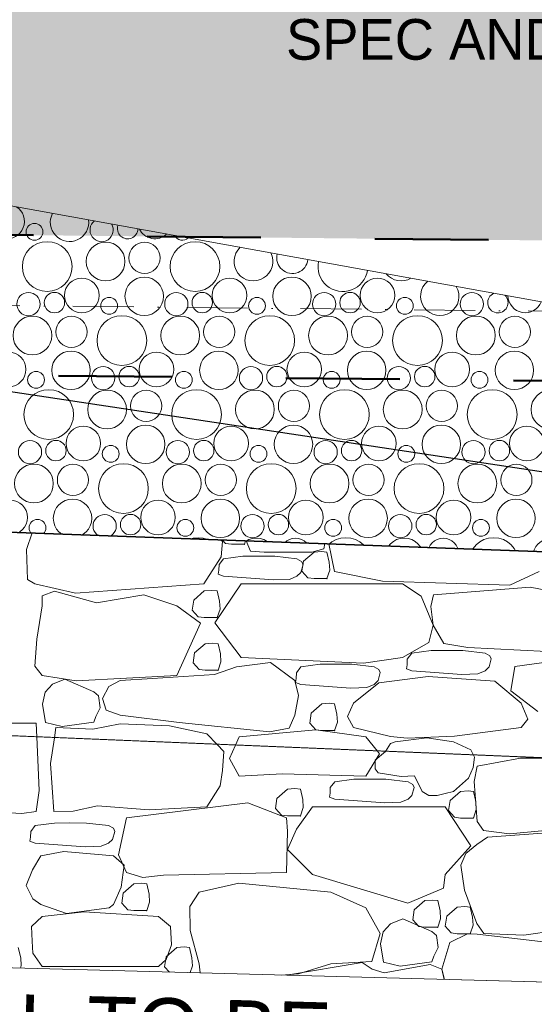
# Model space of a CAD drawing. Header units: millimetres. Extents: x -738537 to 1850049, y -250217 to 604013.
# Tile 64 of 220: x -591754 to -590488, y 80205 to 82626. Entities that reach past the tile are written whole.
import ezdxf

# ---------------------------------------------------------------- set-up
doc = ezdxf.new("R2010")
doc.units = ezdxf.units.MM
doc.header["$MEASUREMENT"] = 0
doc.set_wipeout_variables(frame=1)
for name, pattern in [('Dashed', [280, 140, -140]), ('Dot & Dashed', [280, 150, -60, 0, -70]), ('Hidden Line', [140, 100, -40]), ('Wipeout_Contour', [1000, 0, -1000])]:
    doc.linetypes.add(name, pattern=pattern)
for name, color, linetype, lineweight in [('0_Pen_No__170', 9, 'Continuous', 0), ('A_SURVEY_Pen_No__6', 7, 'Continuous', 5), ('A_WALL LOAD_Pen_No__1', 214, 'Continuous', 35), ('A_WALL LOAD_Pen_No__3', 30, 'Continuous', 15), ('BUILDING_Pen_No__2', 1, 'Continuous', 25), ('C-GRID _Pen_No__5', 4, 'Continuous', 5), ('C_TEXT GA_Pen_No__6', 7, 'Continuous', 5), ('MARKETING_Pen_No__1', 214, 'Continuous', 35), ('MARKETING_Pen_No__5', 4, 'Continuous', 5)]:
    doc.layers.add(name, color=color, linetype=linetype, lineweight=lineweight)
for name, color, linetype, lineweight, true_color in [('0_Pen_No__171', 7, 'Continuous', 0, 0xdadada), ('0_Pen_No__28', 7, 'Continuous', 50, 0xff9390), ('MARKETING_Pen_No__171', 7, 'Continuous', 0, 0xdadada), ('MARKETING_Pen_No__7', 7, 'Continuous', 5, 0x9f07ff)]:
    doc.layers.add(name, color=color, linetype=linetype, lineweight=lineweight, true_color=true_color)
doc.layers.add('MARKETING', color=7, linetype='Continuous')
doc.styles.add('GENERATED_STYLE_1', font='GOTHIC.TTF')
doc.dimstyles.new('GENERATED_STYLE__7', dxfattribs={"dimtxt": 0.18, "dimasz": 273.6, "dimexe": 0.18, "dimexo": 0.0625, "dimgap": 0.09, "dimtad": 0, "dimtih": 1, "dimtoh": 1, "dimdec": 4, "dimzin": 0, "dimdsep": 46, "dimcen": 0.09, "dimadec": 0, "dimazin": 0, "dimtfac": 1, "dimtdec": 4, "dimtmove": 0, "dimatfit": 3, "dimldrblk": 'ARROWHEAD_5', "dimfxl": 1, "dimtolj": 1, "dimtzin": 0, "dimarcsym": 0})

# ---------------------------------------------------------------- blocks, each defined once
blk = doc.blocks.new('*X3')
at = {"layer": '0_Pen_No__170', "color": 9, "linetype": 'Continuous', "lineweight": 0}
for centre, radius in [((-591717.9, 82104.7), 20.7), ((-591686.7, 82019.1), 61.2), ((-591543.1, 82031.5), 47.7), ((-591447.1, 82040.4), 38.4), ((-591323, 82019.1), 61.2), ((-591601.6, 81948.2), 42.6), ((-591448.1, 81946), 47.3), ((-591237.9, 81948.2), 42.6), ((-591084.4, 81946), 47.3), ((-590874.1, 81948.2), 42.6), ((-591732.8, 81926.9), 28.6), ((-591668.9, 81930.4), 25.1), ((-591369.1, 81926.9), 28.6), ((-591305.2, 81930.4), 25.1), ((-591005.3, 81926.9), 28.6), ((-590941.5, 81930.4), 25.1), ((-590641.6, 81926.9), 28.6), ((-591534.2, 81922.7), 20.7), ((-591170.5, 81922.7), 20.7), ((-590806.8, 81922.7), 20.7), ((-591503, 81837.1), 61.2), ((-591139.2, 81837.1), 61.2), ((-590775.5, 81837.1), 61.2), ((-591723.1, 81849.5), 47.7), ((-591627.1, 81858.4), 38.4), ((-591359.4, 81849.5), 47.7), ((-591263.4, 81858.4), 38.4), ((-590995.7, 81849.5), 47.7), ((-590899.6, 81858.4), 38.4), ((-590632, 81849.5), 47.7), ((-590535.9, 81858.4), 38.4), ((-591781.6, 81766.2), 42.6), ((-591628.1, 81764), 47.3), ((-591417.9, 81766.2), 42.6), ((-591264.4, 81764), 47.3), ((-591054.1, 81766.2), 42.6), ((-590900.7, 81764), 47.3), ((-590690.4, 81766.2), 42.6), ((-590537, 81764), 47.3), ((-591714.2, 81740.7), 20.7), ((-591549.1, 81744.9), 28.6), ((-591485.2, 81748.4), 25.1), ((-591350.5, 81740.7), 20.7), ((-591185.3, 81744.9), 28.6), ((-591121.5, 81748.4), 25.1), ((-590986.8, 81740.7), 20.7), ((-590821.6, 81744.9), 28.6), ((-590757.8, 81748.4), 25.1), ((-590623.1, 81740.7), 20.7), ((-591683, 81655.1), 61.2), ((-591539.4, 81667.5), 47.7), ((-591443.4, 81676.4), 38.4), ((-591319.2, 81655.1), 61.2), ((-591175.7, 81667.5), 47.7), ((-591079.6, 81676.4), 38.4), ((-590955.5, 81655.1), 61.2), ((-590812, 81667.5), 47.7), ((-590715.9, 81676.4), 38.4), ((-590591.8, 81655.1), 61.2), ((-590448.3, 81667.5), 47.7), ((-591597.9, 81584.2), 42.6), ((-591444.4, 81582), 47.3), ((-591234.1, 81584.2), 42.6), ((-591080.7, 81582), 47.3), ((-590870.4, 81584.2), 42.6), ((-590717, 81582), 47.3), ((-590506.7, 81584.2), 42.6), ((-591729.1, 81562.9), 28.6), ((-591665.2, 81566.4), 25.1), ((-591365.3, 81562.9), 28.6), ((-591301.5, 81566.4), 25.1), ((-591001.6, 81562.9), 28.6), ((-590937.8, 81566.4), 25.1), ((-590637.9, 81562.9), 28.6), ((-590574.1, 81566.4), 25.1), ((-591530.5, 81558.7), 20.7), ((-591166.8, 81558.7), 20.7), ((-590803.1, 81558.7), 20.7), ((-591719.4, 81485.5), 47.7), ((-591623.4, 81494.4), 38.4), ((-591499.2, 81473.1), 61.2), ((-591355.7, 81485.5), 47.7), ((-591259.6, 81494.4), 38.4), ((-591135.5, 81473.1), 61.2), ((-590992, 81485.5), 47.7), ((-590895.9, 81494.4), 38.4), ((-590771.8, 81473.1), 61.2), ((-590628.3, 81485.5), 47.7), ((-590532.2, 81494.4), 38.4), ((-591777.9, 81402.2), 42.6), ((-591624.4, 81400), 47.3), ((-591414.1, 81402.2), 42.6), ((-591260.7, 81400), 47.3), ((-591050.4, 81402.2), 42.6), ((-590897, 81400), 47.3), ((-590686.7, 81402.2), 42.6), ((-590533.3, 81400), 47.3), ((-591710.5, 81376.7), 20.7), ((-591545.3, 81380.9), 28.6), ((-591481.5, 81384.4), 25.1), ((-591346.8, 81376.7), 20.7), ((-591181.6, 81380.9), 28.6), ((-591117.8, 81384.4), 25.1), ((-590983.1, 81376.7), 20.7), ((-590817.9, 81380.9), 28.6), ((-590754.1, 81384.4), 25.1), ((-590619.4, 81376.7), 20.7), ((-591679.2, 81291.1), 61.2), ((-591535.7, 81303.6), 47.7), ((-591439.6, 81312.4), 38.4), ((-591315.5, 81291.1), 61.2), ((-591172, 81303.6), 47.7), ((-591075.9, 81312.4), 38.4), ((-590951.8, 81291.1), 61.2), ((-590808.3, 81303.6), 47.7), ((-590712.2, 81312.4), 38.4), ((-590588.1, 81291.1), 61.2), ((-590444.6, 81303.6), 47.7), ((-591594.1, 81220.2), 42.6), ((-591440.7, 81218), 47.3), ((-591230.4, 81220.2), 42.6), ((-591077, 81218), 47.3), ((-590866.7, 81220.2), 42.6), ((-590713.3, 81218), 47.3), ((-590503, 81220.2), 42.6), ((-591725.3, 81198.9), 28.6), ((-591661.5, 81202.4), 25.1), ((-591361.6, 81198.9), 28.6), ((-591297.8, 81202.4), 25.1), ((-590997.9, 81198.9), 28.6), ((-590934.1, 81202.4), 25.1), ((-590634.2, 81198.9), 28.6), ((-590570.4, 81202.4), 25.1), ((-591526.8, 81194.8), 20.7), ((-591163.1, 81194.8), 20.7), ((-590799.4, 81194.8), 20.7), ((-591619.6, 81130.4), 38.4), ((-591352, 81121.6), 47.7), ((-591255.9, 81130.4), 38.4), ((-590988.3, 81121.6), 47.7), ((-590892.2, 81130.4), 38.4), ((-590768.1, 81109.1), 61.2), ((-590624.6, 81121.6), 47.7), ((-590528.5, 81130.4), 38.4)]:
    blk.add_circle(centre, radius, dxfattribs=at)
for centre, radius, start, end in [((-591785.3, 82130.2), 42.6, 101.2836, 58.1821), ((-591631.8, 82128), 47.3, 152.0698, 7.396), ((-591552.8, 82108.9), 28.6, 127.8918, 31.5739), ((-591488.9, 82112.4), 25.1, 160.079, 359.3867), ((-591421.6, 82130.2), 42.6, 206.1307, 313.335), ((-591354.2, 82104.7), 20.7, 206.0442, 313.4215), ((-591179.4, 82031.5), 47.7, 132.8579, 26.6078), ((-591083.4, 82040.4), 38.4, 165.4971, 353.9687), ((-590959.2, 82019.1), 61.2, 168.1909, 351.2749), ((-590815.7, 82031.5), 47.7, 219.0917, 300.3741), ((-590720.7, 81946), 47.3, 128.7291, 30.7366), ((-590577.8, 81930.4), 25.1, 113.3093, 46.1564), ((-590510.4, 81948.2), 42.6, 181.3439, 338.1218), ((-591715.7, 81121.6), 47.7, 307.5138, 227.8054), ((-591495.5, 81109.1), 61.2, 324.8528, 210.4664), ((-591131.8, 81109.1), 61.2, 305.9902, 229.329), ((-591620.7, 81036), 47.3, 69.5681, 105.7511), ((-591410.4, 81038.2), 42.6, 51.191, 124.1282), ((-591257, 81036), 47.3, 37.1995, 138.1197), ((-591046.7, 81038.2), 42.6, 24.7332, 150.586), ((-590893.3, 81036), 47.3, 16.484, 158.8352), ((-590683, 81038.2), 42.6, 3.7495, 171.5697), ((-590529.5, 81036), 47.3, 358.1594, 177.1598), ((-590750.4, 81020.4), 25.1, 82.7174, 92.6018)]:
    blk.add_arc(centre, radius, start, end, dxfattribs=at)
blk = doc.blocks.new('Fill_2', base_point=(0, 0))
at = {"color": 254, "linetype": 'Wipeout_Contour', "lineweight": 0, "ltscale": 14005644.7295551}
blk.add_wipeout([(-629509.8, 81186.9), (-636562.3, 79781.8), (-636489.6, 79417.3), (-629462, 80817.5), (-620502.8, 81356.1), (-620540.5, 82043.7), (-601136.6, 81925.1), (-601127.3, 81469.6), (-590151.9, 81021), (-590021.9, 81719.9), (-589769.8, 81683.3), (-588537.1, 88325.9), (-581323.3, 84127), (-581890.9, 80218.2), (-581481.7, 80187.1), (-580849.5, 84486.2), (-589699.4, 89557.9), (-590288.4, 81899.2), (-594388.9, 82642), (-600414.3, 82313.5), (-600427.4, 82955.9), (-621103.7, 82547.9), (-621076.1, 81700.6)], dxfattribs=at)
at = {"layer": '0_Pen_No__170', "color": 255, "linetype": 'Continuous', "lineweight": 0, "flags": 128}
blk.add_lwpolyline([(-629509.8, 81186.9), (-636562.3, 79781.8), (-636489.6, 79417.3), (-629462, 80817.5), (-620502.8, 81356.1), (-620540.5, 82043.7), (-601136.6, 81925.1), (-601127.3, 81469.6), (-590151.9, 81021), (-590021.9, 81719.9), (-589769.8, 81683.3), (-588537.1, 88325.9), (-581323.3, 84127), (-581890.9, 80218.2), (-581481.7, 80187.1), (-580849.5, 84486.2), (-589699.4, 89557.9), (-590288.4, 81899.2), (-594388.9, 82642), (-600414.3, 82313.5), (-600427.4, 82955.9), (-621103.7, 82547.9), (-621076.1, 81700.6)], close=True, dxfattribs=at)
at = {"layer": '0_Pen_No__170', "color": 9, "linetype": 'Continuous', "lineweight": 0}
blk.add_blockref('*X3', (0, 0), dxfattribs=at)
blk = doc.blocks.new('*X278')
at = {"layer": 'MARKETING_Pen_No__7', "color": 190, "linetype": 'Continuous', "lineweight": 5, "true_color": 0x9f07ff}
for p, q in [((-591724, 81364), (-591737.8, 81323.5)), ((-591255.6, 81342.9), (-591260.3, 81347.1)), ((-591258.5, 81304.9), (-591255.6, 81342.9)), ((-591256.1, 81346.9), (-591248.1, 81338)), ((-591201.4, 81336.1), (-591198.5, 81344.8)), ((-591196.8, 81344.8), (-591186.2, 81319.2)), ((-591737.8, 81323.5), (-591734.9, 81249.5)), ((-591248.1, 81338), (-591233.1, 81336.1)), ((-591233.1, 81336.1), (-591201.4, 81336.1)), ((-591186.2, 81319.2), (-591152.7, 81316.9)), ((-591152.7, 81316.9), (-591035.2, 81316.9)), ((-591030.2, 81317.1), (-591056.3, 81294.5)), ((-591035.2, 81316.9), (-591005.9, 81324.9)), ((-591011.8, 81318.7), (-591030.2, 81317.1)), ((-590998.6, 81317.1), (-591011.8, 81318.7)), ((-591005.9, 81324.9), (-591003.7, 81337.7)), ((-590992.8, 81292), (-590998.6, 81317.1)), ((-590993.7, 81337.3), (-590980.1, 81268.9)), ((-591301.1, 81238.6), (-591258.5, 81304.9)), ((-591252.7, 81300.5), (-591263.8, 81286)), ((-591205.4, 81306.7), (-591252.7, 81300.5)), ((-591167.9, 81307), (-591205.4, 81306.7)), ((-591127, 81306.6), (-591167.9, 81307)), ((-591072.4, 81300.5), (-591127, 81306.6)), ((-591060.7, 81294.1), (-591072.4, 81300.5)), ((-591057.3, 81286.4), (-591060.7, 81294.1)), ((-591056.3, 81294.5), (-591060, 81269.9)), ((-591264.2, 81272.1), (-591266, 81262.2)), ((-591263.8, 81286), (-591264.2, 81272.1)), ((-591062.6, 81266.5), (-591057.3, 81286.4)), ((-591060, 81269.9), (-591045.2, 81253.7)), ((-590998.6, 81251.8), (-590991.6, 81272.4)), ((-590991.6, 81272.4), (-590992.8, 81292)), ((-590980.1, 81268.9), (-590861.7, 81245.2)), ((-590548.1, 81235.3), (-590475.8, 81268.9)), ((-591734.9, 81249.5), (-591717.4, 81238.6)), ((-591266, 81262.2), (-591252.7, 81257.3)), ((-591252.7, 81257.3), (-591129.8, 81248.3)), ((-591129.8, 81248.3), (-591090.4, 81249.8)), ((-591090.4, 81249.8), (-591072.4, 81257.3)), ((-591072.4, 81257.3), (-591062.6, 81266.5)), ((-591045.2, 81253.7), (-591030.2, 81251.8)), ((-591030.2, 81251.8), (-590998.6, 81251.8)), ((-590861.7, 81245.2), (-590548.1, 81235.3)), ((-591717.4, 81238.6), (-591617.1, 81215.6)), ((-591668.8, 81221.1), (-591699.2, 81209.3)), ((-591565.1, 81192.2), (-591668.8, 81221.1)), ((-591617.1, 81215.6), (-591301.1, 81238.6)), ((-591300.1, 81221.2), (-591326.2, 81198.6)), ((-591281.7, 81222.8), (-591300.1, 81221.2)), ((-591268.4, 81221.2), (-591281.7, 81222.8)), ((-591209.1, 81238.6), (-591274.5, 81142.6)), ((-591262.7, 81196.1), (-591268.4, 81221.2)), ((-590812.4, 81238.6), (-591209.1, 81238.6)), ((-590766.5, 81208.7), (-590812.4, 81238.6)), ((-590498.6, 81230.9), (-590735.9, 81211.5)), ((-590403.1, 81212.5), (-590498.6, 81230.9)), ((-591699.2, 81209.3), (-591699, 81185.1)), ((-591448.8, 81211.9), (-591565.1, 81192.2)), ((-591368.1, 81185.1), (-591448.8, 81211.9)), ((-591326.2, 81198.6), (-591329.8, 81174)), ((-591261.4, 81176.5), (-591262.7, 81196.1)), ((-590737.1, 81136.9), (-590766.5, 81208.7)), ((-590735.9, 81211.5), (-590742.8, 81183.1)), ((-591699, 81185.1), (-591712.4, 81103)), ((-591309.7, 81141.9), (-591368.1, 81185.1)), ((-591329.8, 81174), (-591315.1, 81157.8)), ((-591268.4, 81155.9), (-591261.4, 81176.5)), ((-590742.8, 81183.1), (-590737.1, 81136.9)), ((-591315.1, 81157.8), (-591300.1, 81155.9)), ((-591300.1, 81155.9), (-591268.4, 81155.9)), ((-591368.1, 81013.1), (-591309.7, 81141.9)), ((-591274.5, 81142.6), (-591209.1, 81057.7)), ((-590747.8, 81094.8), (-590737.1, 81136.9)), ((-590737.1, 81136.9), (-590710.4, 81092.1)), ((-591712.4, 81103), (-591716.8, 81036.1)), ((-591298, 81091.5), (-591324.1, 81068.9)), ((-591279.6, 81093.1), (-591298, 81091.5)), ((-591266.3, 81091.5), (-591279.6, 81093.1)), ((-591260.6, 81066.5), (-591266.3, 81091.5)), ((-590812.4, 81057.7), (-590747.8, 81094.8)), ((-590742.3, 81074.7), (-590789.6, 81068.5)), ((-590704.8, 81074.9), (-590742.3, 81074.7)), ((-590710.4, 81092.1), (-590651.5, 81082.1)), ((-590664, 81074.6), (-590704.8, 81074.9)), ((-590609.4, 81068.5), (-590664, 81074.6)), ((-590651.5, 81082.1), (-590457.4, 81072.3)), ((-591324.1, 81068.9), (-591327.7, 81044.4)), ((-591259.3, 81046.8), (-591260.6, 81066.5)), ((-591209.1, 81057.7), (-590908.7, 81043.6)), ((-590908.7, 81043.6), (-590812.4, 81057.7)), ((-590800.7, 81053.9), (-590801.1, 81040)), ((-590789.6, 81068.5), (-590800.7, 81053.9)), ((-590597.6, 81062), (-590609.4, 81068.5)), ((-590599.5, 81034.4), (-590594.2, 81054.3)), ((-590594.2, 81054.3), (-590597.6, 81062)), ((-590360.3, 81060), (-590536.2, 81035.7)), ((-591716.8, 81036.1), (-591699, 81013.1)), ((-591327.7, 81044.4), (-591313, 81028.1)), ((-591313, 81028.1), (-591298, 81026.2)), ((-591298, 81026.2), (-591266.3, 81026.2)), ((-591221, 81034.5), (-591275.1, 81015.6)), ((-591266.3, 81026.2), (-591259.3, 81046.8)), ((-591137, 81045), (-591221, 81034.5)), ((-591077, 81001.2), (-591137, 81045)), ((-591062.5, 81034.8), (-591073.6, 81020.3)), ((-591015.2, 81041.1), (-591062.5, 81034.8)), ((-590977.7, 81041.3), (-591015.2, 81041.1)), ((-590936.8, 81040.9), (-590977.7, 81041.3)), ((-590882.2, 81034.8), (-590936.8, 81040.9)), ((-590870.5, 81028.4), (-590882.2, 81034.8)), ((-590867.1, 81020.7), (-590870.5, 81028.4)), ((-590801.1, 81040), (-590802.9, 81030.1)), ((-590802.9, 81030.1), (-590789.6, 81025.2)), ((-590609.4, 81025.2), (-590599.5, 81034.4)), ((-590536.2, 81035.7), (-590546, 80976)), ((-591699, 81013.1), (-591615.5, 81000.4)), ((-591643, 81004.2), (-591673.6, 80992.4)), ((-591572.3, 80973.1), (-591643, 81004.2)), ((-591615.5, 81000.4), (-591368.1, 81013.1)), ((-591427.6, 81005.6), (-591506.9, 81001.2)), ((-591275.1, 81015.6), (-591427.6, 81005.6)), ((-591074, 81006.4), (-591075.8, 80996.5)), ((-591073.6, 81020.3), (-591074, 81006.4)), ((-590872.4, 81000.8), (-590867.1, 81020.7)), ((-590749.7, 81011.1), (-590870.9, 80995.1)), ((-590789.6, 81025.2), (-590666.7, 81016.2)), ((-590585.4, 80999.7), (-590749.7, 81011.1)), ((-590666.7, 81016.2), (-590627.3, 81017.8)), ((-590627.3, 81017.8), (-590609.4, 81025.2)), ((-591673.6, 80992.4), (-591691.7, 80972.5)), ((-591534.7, 80986.5), (-591550.4, 80956.8)), ((-591506.9, 81001.2), (-591534.7, 80986.5)), ((-591068.7, 80964.1), (-591077, 81001.2)), ((-591075.8, 80996.5), (-591062.5, 80991.6)), ((-591062.5, 80991.6), (-590939.6, 80982.6)), ((-590939.6, 80982.6), (-590900.2, 80984.1)), ((-590870.9, 80995.1), (-590932.8, 80945.6)), ((-590900.2, 80984.1), (-590882.2, 80991.6)), ((-590882.2, 80991.6), (-590872.4, 81000.8)), ((-590520.4, 80945.6), (-590585.4, 80999.7)), ((-591691.7, 80972.5), (-591698, 80943.2)), ((-591560.5, 80963.6), (-591572.3, 80973.1)), ((-591556.7, 80933.5), (-591560.5, 80963.6)), ((-591550.4, 80956.8), (-591541.5, 80928.4)), ((-591077, 80915.8), (-591068.7, 80964.1)), ((-590546, 80976), (-590479.8, 80924.5)), ((-591698, 80943.2), (-591691.3, 80897.9)), ((-591566.8, 80912.2), (-591556.7, 80933.5)), ((-591011.1, 80943.5), (-591037.2, 80920.9)), ((-590992.7, 80945.1), (-591011.1, 80943.5)), ((-590979.4, 80943.5), (-590992.7, 80945.1)), ((-590973.7, 80918.4), (-590979.4, 80943.5)), ((-590932.8, 80945.6), (-590948.1, 80912.9)), ((-590504.4, 80906), (-590520.4, 80945.6)), ((-591571.9, 80898.5), (-591566.8, 80912.2)), ((-591541.5, 80928.4), (-591506.9, 80915.8)), ((-591506.9, 80915.8), (-591361.9, 80897.7)), ((-591091.3, 80884.1), (-591077, 80915.8)), ((-591037.2, 80920.9), (-591040.8, 80896.3)), ((-590972.4, 80898.8), (-590973.7, 80918.4)), ((-590948.1, 80912.9), (-590932.8, 80885.7)), ((-590520.4, 80885.7), (-590504.4, 80906)), ((-591713.7, 80896), (-591845.5, 80896)), ((-591712.2, 80862.1), (-591713.7, 80896)), ((-591691.3, 80897.9), (-591649.7, 80887.9)), ((-591665.3, 80885.5), (-591669.2, 80860.3)), ((-591661.5, 80885.7), (-591665.3, 80884.7)), ((-591574.1, 80881.4), (-591665.3, 80885.5)), ((-591649.7, 80887.9), (-591571.9, 80898.5)), ((-591506.9, 80894.4), (-591574.1, 80881.4)), ((-591385.9, 80889.3), (-591506.9, 80894.4)), ((-591294.3, 80869.6), (-591385.9, 80889.3)), ((-591361.9, 80897.7), (-591139.9, 80875.2)), ((-591139.9, 80875.2), (-591091.3, 80884.1)), ((-591040.8, 80896.3), (-591026.1, 80880.1)), ((-590979.4, 80878.1), (-590972.4, 80898.8)), ((-590932.8, 80885.7), (-590841.8, 80863.6)), ((-590684.8, 80864.4), (-590520.4, 80885.7)), ((-591268.7, 80843.7), (-591294.3, 80869.6)), ((-591214.3, 80862.4), (-591223.5, 80841.8)), ((-591026.1, 80880.1), (-591214.3, 80862.4)), ((-591026.1, 80880.1), (-591011.1, 80878.1)), ((-590902.4, 80862.4), (-591026.1, 80880.1)), ((-591011.1, 80878.1), (-590979.4, 80878.1)), ((-590874.3, 80827.4), (-590902.4, 80862.4)), ((-590841.8, 80863.6), (-590800.6, 80859.3)), ((-590752.8, 80859.8), (-590830.3, 80850.5)), ((-590800.6, 80859.3), (-590684.8, 80864.4)), ((-590687.1, 80850.5), (-590752.8, 80859.8)), ((-590842.3, 80846.2), (-590853.9, 80826.5)), ((-590830.3, 80850.5), (-590842.3, 80846.2)), ((-590644.5, 80830.9), (-590687.1, 80850.5)), ((-590637.8, 80817.6), (-590644.5, 80830.9))]:
    blk.add_line(p, q, dxfattribs=at)
for p in [(-591201.4, 81336.1), (-590998.6, 81251.8), (-591268.4, 81155.9), (-591266.3, 81026.2), (-590979.4, 80878.1)]:
    blk.add_point(p, dxfattribs=at)
blk = doc.blocks.new('Fill_98', base_point=(0, 0))
at = {"color": 254, "linetype": 'Wipeout_Contour', "lineweight": 0, "ltscale": 4804630.237960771}
blk.add_wipeout([(-598850.8, 81157.6), (-589935.3, 80788.5), (-589760.2, 81735.3), (-590268.3, 81740.2), (-590347.6, 81313.8), (-601138.3, 81707.7), (-601136.9, 81468.2), (-598841.7, 81377.9)], dxfattribs=at).dxf.layer = 'MARKETING'
at = {"layer": 'MARKETING_Pen_No__1', "color": 214, "linetype": 'Continuous', "lineweight": 35, "flags": 128}
blk.add_lwpolyline([(-598850.8, 81157.6), (-598841.7, 81377.9), (-601136.9, 81468.2), (-601138.3, 81707.7), (-590347.6, 81313.8), (-590268.3, 81740.2), (-589760.2, 81735.3), (-589935.3, 80788.5)], close=True, dxfattribs=at)
at = {"layer": 'MARKETING_Pen_No__7', "color": 190, "linetype": 'Continuous', "lineweight": 5, "true_color": 0x9f07ff}
blk.add_blockref('*X278', (0, 0), dxfattribs=at)
blk = doc.blocks.new('*X282')
at = {"layer": 'MARKETING_Pen_No__171', "color": 254, "linetype": 'Continuous', "lineweight": 0, "true_color": 0xdadada}
for p, q in [((-591706.2, 80730.7), (-591712.2, 80862.2)), ((-591669.2, 80860.4), (-591679, 80797)), ((-591251.8, 80826.7), (-591268.8, 80843.8)), ((-591223.5, 80841.9), (-591237.9, 80809.5)), ((-591255.4, 80779.7), (-591251.8, 80826.7)), ((-591237.9, 80809.5), (-591214.3, 80765.5)), ((-590902.4, 80765.5), (-590868.9, 80820.7)), ((-590854.1, 80826.2), (-590879.5, 80804.9)), ((-590868.9, 80820.7), (-590874.3, 80827.4)), ((-590853.8, 80826.6), (-590854.1, 80826.2)), ((-590638.2, 80787.5), (-590635.2, 80812.6)), ((-590635.2, 80812.6), (-590637.8, 80817.6)), ((-590521.7, 80810.4), (-590629, 80790.4)), ((-590460.9, 80810.3), (-590521.7, 80810.4)), ((-591679, 80797), (-591670.4, 80678.8)), ((-590879.5, 80804.9), (-590879.6, 80784.2)), ((-590879.6, 80784.2), (-590872.4, 80774.3)), ((-590649.8, 80760.6), (-590638.2, 80787.5)), ((-590629, 80790.4), (-590635.9, 80752.8)), ((-591261, 80741.9), (-591255.4, 80779.7)), ((-591214.3, 80765.5), (-591108.5, 80771.2)), ((-591108.5, 80771.2), (-590902.4, 80765.5)), ((-590872.4, 80774.3), (-590816.1, 80764.8)), ((-590816.1, 80764.8), (-590782.9, 80766.8)), ((-590782.9, 80766.8), (-590764.4, 80728.3)), ((-590687.1, 80728.3), (-590649.8, 80760.6)), ((-591294.3, 80690.7), (-591261, 80741.9)), ((-590990.3, 80737.6), (-590990.7, 80723.7)), ((-590979.2, 80752.2), (-590990.3, 80737.6)), ((-590931.9, 80758.4), (-590979.2, 80752.2)), ((-590894.4, 80758.6), (-590931.9, 80758.4)), ((-590853.5, 80758.3), (-590894.4, 80758.6)), ((-590798.9, 80752.2), (-590853.5, 80758.3)), ((-590787.2, 80745.7), (-590798.9, 80752.2)), ((-590789.1, 80718.2), (-590783.7, 80738)), ((-590783.7, 80738), (-590787.2, 80745.7)), ((-590635.9, 80752.8), (-590629, 80654.4)), ((-591713.7, 80678.8), (-591706.2, 80730.7)), ((-591095.4, 80733.5), (-591121.5, 80710.9)), ((-591077, 80735.1), (-591095.4, 80733.5)), ((-591063.8, 80733.5), (-591077, 80735.1)), ((-591058, 80708.4), (-591063.8, 80733.5)), ((-590990.7, 80723.7), (-590992.5, 80713.9)), ((-590992.5, 80713.9), (-590979.2, 80708.9)), ((-590798.9, 80708.9), (-590789.1, 80718.2)), ((-590764.4, 80728.3), (-590748, 80718.6)), ((-590748, 80718.6), (-590727.1, 80718.6)), ((-590727.1, 80718.6), (-590707.8, 80723.3)), ((-590707.8, 80723.3), (-590687.1, 80728.3)), ((-590669.5, 80728.3), (-590695.5, 80705.6)), ((-590651.1, 80729.9), (-590669.5, 80728.3)), ((-590637.8, 80728.3), (-590651.1, 80729.9)), ((-590632.1, 80703.2), (-590637.8, 80728.3)), ((-591622.8, 80679.4), (-591562.8, 80693.1)), ((-591562.8, 80693.1), (-591435.5, 80683.2)), ((-591193.2, 80700), (-591491.7, 80663)), ((-591435.5, 80683.2), (-591294.3, 80690.7)), ((-591097.6, 80663), (-591193.2, 80700)), ((-591121.5, 80710.9), (-591125.2, 80686.4)), ((-591034.3, 80690.7), (-591073.4, 80635.5)), ((-591063.8, 80668.2), (-591056.8, 80688.8)), ((-591056.8, 80688.8), (-591058, 80708.4)), ((-590707.5, 80690.7), (-591034.3, 80690.7)), ((-590979.2, 80708.9), (-590856.2, 80699.9)), ((-590856.2, 80699.9), (-590816.8, 80701.5)), ((-590816.8, 80701.5), (-590798.9, 80708.9)), ((-590643.9, 80594.3), (-590707.5, 80690.7)), ((-590695.5, 80705.6), (-590699.2, 80681.1)), ((-590630.8, 80683.6), (-590632.1, 80703.2)), ((-591845.5, 80678.8), (-591749.2, 80674.1)), ((-591749.2, 80674.1), (-591713.7, 80678.8)), ((-591670.9, 80678.8), (-591622.8, 80679.4)), ((-591491.7, 80663), (-591511.5, 80572.4)), ((-591125.2, 80686.4), (-591110.4, 80670.1)), ((-591110.4, 80670.1), (-591095.4, 80668.2)), ((-591095.3, 80630.8), (-591097.6, 80663)), ((-591095.4, 80668.2), (-591063.8, 80668.2)), ((-590699.2, 80681.1), (-590684.5, 80664.9)), ((-590684.5, 80664.9), (-590669.5, 80662.9)), ((-590669.5, 80662.9), (-590637.8, 80662.9)), ((-590637.8, 80662.9), (-590630.8, 80683.6)), ((-591716, 80644.3), (-591727.1, 80629.8)), ((-591668.7, 80650.5), (-591716, 80644.3)), ((-591631.2, 80650.7), (-591668.7, 80650.5)), ((-591590.3, 80650.4), (-591631.2, 80650.7)), ((-591535.7, 80644.3), (-591590.3, 80650.4)), ((-591524, 80637.8), (-591535.7, 80644.3)), ((-590629, 80654.4), (-590612.8, 80632.3)), ((-590549, 80623.7), (-590225, 80654.4)), ((-591727.5, 80615.8), (-591729.3, 80606)), ((-591727.1, 80629.8), (-591727.5, 80615.8)), ((-591525.9, 80610.3), (-591520.6, 80630.1)), ((-591520.6, 80630.1), (-591524, 80637.8)), ((-591097.6, 80529), (-591095.3, 80630.8)), ((-591073.4, 80635.5), (-591095.3, 80585.7)), ((-590603.7, 80615.7), (-590629.6, 80597.6)), ((-590612.8, 80632.3), (-590549, 80623.7)), ((-590423.8, 80629.2), (-590603.7, 80615.7)), ((-591729.3, 80606), (-591716, 80601.1)), ((-591716, 80601.1), (-591593.1, 80592)), ((-591593.1, 80592), (-591553.7, 80593.6)), ((-591553.7, 80593.6), (-591535.7, 80601.1)), ((-591535.7, 80601.1), (-591525.9, 80610.3)), ((-590707.5, 80523.7), (-590643.9, 80594.3)), ((-590629.6, 80597.6), (-590656.3, 80576)), ((-591702.3, 80569.9), (-591723.2, 80535.4)), ((-591645.5, 80580.2), (-591702.3, 80569.9)), ((-591524, 80569.9), (-591645.5, 80580.2)), ((-591497.1, 80546.7), (-591524, 80569.9)), ((-591511.5, 80572.4), (-591491.7, 80529)), ((-591095.3, 80585.7), (-591034.3, 80523.7)), ((-590656.3, 80576), (-590668.8, 80547)), ((-591504.6, 80493), (-591497.1, 80546.7)), ((-590668.8, 80547), (-590659.9, 80485.5)), ((-591723.2, 80535.4), (-591738.2, 80496.9)), ((-591491.7, 80529), (-591451.5, 80516.5)), ((-591451.5, 80516.5), (-591400.5, 80522.1)), ((-591400.5, 80522.1), (-591097.6, 80529)), ((-591034.3, 80523.7), (-590799.6, 80453.7)), ((-590711.2, 80490), (-590707.5, 80523.7)), ((-591738.2, 80496.9), (-591721.8, 80464.2)), ((-591473.5, 80500.8), (-591499.5, 80478.1)), ((-591455.1, 80502.4), (-591473.5, 80500.8)), ((-591441.8, 80500.8), (-591455.1, 80502.4)), ((-591436.1, 80475.7), (-591441.8, 80500.8)), ((-591214.8, 80502.4), (-591312.8, 80480.1)), ((-590988.7, 80480.1), (-591214.8, 80502.4)), ((-591524, 80449.8), (-591504.6, 80493)), ((-591499.5, 80478.1), (-591503.2, 80453.6)), ((-591434.8, 80456.1), (-591436.1, 80475.7)), ((-591312.8, 80480.1), (-591336, 80445.4)), ((-590902.4, 80441.8), (-590988.7, 80480.1)), ((-590799.6, 80453.7), (-590711.2, 80490)), ((-590659.9, 80485.5), (-590629.6, 80403.6)), ((-591721.8, 80464.2), (-591702.3, 80449.8)), ((-591702.3, 80449.8), (-591639.1, 80428.3)), ((-591534.2, 80441.8), (-591524, 80449.8)), ((-591503.2, 80453.6), (-591488.5, 80437.4)), ((-591441.8, 80435.4), (-591434.8, 80456.1)), ((-591336, 80445.4), (-591335.2, 80386.5)), ((-590757.5, 80459.6), (-590783.5, 80437)), ((-590739, 80461.2), (-590757.5, 80459.6)), ((-590725.8, 80459.6), (-590739, 80461.2)), ((-590720, 80434.5), (-590725.8, 80459.6)), ((-590659.2, 80445.4), (-590677.6, 80443.8)), ((-590645.9, 80443.8), (-590659.2, 80445.4)), ((-591699, 80420.7), (-591725.4, 80396.4)), ((-591595.4, 80431.9), (-591699, 80420.7)), ((-591639.1, 80428.3), (-591534.2, 80441.8)), ((-591413.2, 80420.7), (-591595.4, 80431.9)), ((-591488.5, 80437.4), (-591473.5, 80435.4)), ((-591473.5, 80435.4), (-591441.8, 80435.4)), ((-591383.4, 80396.2), (-591413.2, 80420.7)), ((-590867.8, 80379), (-590902.4, 80441.8)), ((-590783.5, 80437), (-590787.2, 80412.5)), ((-590718.8, 80414.9), (-590720, 80434.5)), ((-590703.6, 80421.1), (-590707.3, 80396.6)), ((-590677.6, 80443.8), (-590703.6, 80421.1)), ((-590640.1, 80418.7), (-590645.9, 80443.8)), ((-590841.9, 80403), (-590860, 80383.2)), ((-590811.3, 80414.9), (-590841.9, 80403)), ((-590740.6, 80383.8), (-590811.3, 80414.9)), ((-590787.2, 80412.5), (-590772.5, 80396.2)), ((-590725.8, 80394.3), (-590718.8, 80414.9)), ((-590707.3, 80396.6), (-590692.6, 80380.4)), ((-590645.9, 80378.4), (-590638.9, 80399.1)), ((-590638.9, 80399.1), (-590640.1, 80418.7)), ((-590629.6, 80403.6), (-590612.3, 80379)), ((-590513.5, 80375.1), (-590361.1, 80396.8)), ((-591725.4, 80396.4), (-591724.1, 80359.9)), ((-591381.2, 80351), (-591383.4, 80396.2)), ((-591335.2, 80386.5), (-591312.8, 80303.9)), ((-590887.7, 80309.8), (-590867.8, 80379)), ((-590860, 80383.2), (-590866.3, 80353.8)), ((-590772.5, 80396.2), (-590757.5, 80394.3)), ((-590757.5, 80394.3), (-590725.8, 80394.3)), ((-590728.8, 80374.3), (-590740.6, 80383.8)), ((-590725, 80344.2), (-590728.8, 80374.3)), ((-590652.7, 80377.9), (-590695.6, 80356.7)), ((-590692.6, 80380.4), (-590677.6, 80378.4)), ((-590677.6, 80378.4), (-590645.9, 80378.4)), ((-590628.9, 80377.3), (-590652.7, 80377.9)), ((-590451.4, 80356.7), (-590628.9, 80377.3)), ((-590612.3, 80379), (-590513.5, 80375.1)), ((-591724.1, 80359.9), (-591722.1, 80330.3)), ((-591394.2, 80314.5), (-591381.2, 80351)), ((-590866.3, 80353.8), (-590859.6, 80308.6)), ((-590695.6, 80356.7), (-590715.8, 80291)), ((-591752, 80319.4), (-591757.8, 80344.5)), ((-591722.1, 80330.3), (-591699, 80297.3)), ((-591368.1, 80344.1), (-591394.1, 80321.5)), ((-591349.6, 80345.7), (-591368.1, 80344.1)), ((-591336.4, 80344.1), (-591349.6, 80345.7)), ((-591330.6, 80319), (-591336.4, 80344.1)), ((-590735.1, 80322.8), (-590725, 80344.2)), ((-591752.8, 80293.8), (-591750.8, 80299.8)), ((-591750.8, 80299.8), (-591752, 80319.4)), ((-591413.2, 80297.3), (-591394.2, 80314.5)), ((-591394.1, 80321.5), (-591397.8, 80297)), ((-591329.4, 80299.4), (-591330.6, 80319)), ((-591312.8, 80303.9), (-591310.2, 80282)), ((-590912, 80307.3), (-591098.3, 80276.3)), ((-591068.1, 80279.9), (-590988.7, 80303.9)), ((-590988.7, 80303.9), (-590887.7, 80309.8)), ((-590887.4, 80291.3), (-590912, 80307.3)), ((-590859.6, 80308.6), (-590818, 80298.5)), ((-590744.5, 80302.6), (-590857.8, 80282.1)), ((-590818, 80298.5), (-590740.2, 80309.2)), ((-590715.8, 80291), (-590744.5, 80302.6)), ((-590740.2, 80309.2), (-590735.1, 80322.8)), ((-591699, 80297.3), (-591413.2, 80297.3)), ((-591397.8, 80297), (-591386, 80284)), ((-591335.1, 80282.6), (-591329.4, 80299.4)), ((-591111.3, 80276.6), (-591068.1, 80279.9)), ((-590857.8, 80282.1), (-590887.4, 80291.3)), ((-590710, 80265.9), (-590715.8, 80291)), ((-590715.8, 80291), (-590709.3, 80265.9))]:
    blk.add_line(p, q, dxfattribs=at)
for p in [(-591063.8, 80668.2), (-590637.8, 80662.9), (-591441.8, 80435.4), (-590725.8, 80394.3), (-590645.9, 80378.4)]:
    blk.add_point(p, dxfattribs=at)
blk = doc.blocks.new('Fill_100', base_point=(0, 0))
at = {"color": 254, "linetype": 'Wipeout_Contour', "lineweight": 0, "ltscale": 4190661.667710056}
blk.add_wipeout([(-598877, 80484.2), (-595888.3, 80404.3), (-589530.2, 80234.4), (-589436.7, 80738), (-589928.3, 80829.2), (-589935.3, 80788.5), (-598850.3, 81158.1)], dxfattribs=at).dxf.layer = 'MARKETING'
at = {"layer": 'MARKETING_Pen_No__5', "color": 4, "linetype": 'Continuous', "lineweight": 5, "flags": 128}
blk.add_lwpolyline([(-598877, 80484.2), (-598850.3, 81158.1), (-589935.3, 80788.5), (-589928.3, 80829.2), (-589436.7, 80738), (-589530.2, 80234.4), (-595888.3, 80404.3)], close=True, dxfattribs=at)
at = {"layer": 'MARKETING_Pen_No__171', "color": 254, "linetype": 'Continuous', "lineweight": 0, "true_color": 0xdadada}
blk.add_blockref('*X282', (0, 0), dxfattribs=at)
blk = doc.blocks.new('ARROWHEAD_5')
at = {"linetype": 'Continuous', "lineweight": 0}
blk.add_hatch(color=0, dxfattribs=at).paths.add_polyline_path([(-1, 0.2679), (0, 0), (-1, -0.2679)])
at = {"color": 0, "linetype": 'Continuous', "lineweight": 0}
blk.add_line((0, 0), (-1, 0), dxfattribs=at)

msp = doc.modelspace()

# ---------------------------------------------------------------- block references
at = {"layer": '0_Pen_No__170', "color": 9, "linetype": 'Continuous', "lineweight": 0}
msp.add_blockref('Fill_2', (0, 0), dxfattribs=at)

# ---------------------------------------------------------------- next in the draw order: hatches: boundary and pattern name
at = {"layer": '0_Pen_No__171', "linetype": 'Continuous', "lineweight": 0, "true_color": 0xdadada}
h = msp.add_hatch(dxfattribs=at)
h.set_pattern_fill('EARTH', color=254, style=0, pattern_type=2)
h.set_pattern_definition([(45, (0, 0), (-275.77163, 275.77163), []), (45, (-91.9, 91.9), (-551.5433, 551.5433), []), (45, (-183.85, 183.85), (-551.5433, 551.5433), []), (135, (-275.77, 275.77), (91.923878, 91.923878), [389.99999, -389.99999])])
h.paths.add_polyline_path([(-631238.6, 89036.3), (-631416.2, 91643.8), (-617835.3, 92530.2), (-617753.3, 93259.2), (-588579.2, 89990.2), (-588759.4, 89019.1), (-590040.8, 82079.1), (-593210.4, 82111.5), (-600415.6, 82185.1), (-600427.4, 82955.9), (-621103.7, 82547.9), (-621076.1, 81700.6), (-629509.8, 81186.9), (-630697.2, 80950.3), (-631025.7, 85774.3), (-632625.9, 85665.4), (-632847.9, 88926.8)])

# ---------------------------------------------------------------- next in the draw order: linework, layer by layer
at = {"layer": 'A_WALL LOAD_Pen_No__1', "color": 214, "linetype": 'Continuous', "lineweight": 35}
for p, q in [((-589974.4, 80932), (-598858.7, 81169.4)), ((-598872.3, 80660.1), (-589988, 80422.7))]:
    msp.add_line(p, q, dxfattribs=at)
at = {"layer": 'A_WALL LOAD_Pen_No__3', "color": 30, "linetype": 'Hidden Line', "lineweight": 15}
msp.add_lwpolyline([(-589964.5, 81303.5), (-598848.8, 81540.9)], dxfattribs=at)
at = {"layer": 'A_WALL LOAD_Pen_No__3', "color": 30, "linetype": 'Continuous', "lineweight": 15}
msp.add_lwpolyline([(-598877, 80484.2), (-589992.7, 80246.7)], dxfattribs=at)
at = {"layer": 'C-GRID _Pen_No__5', "color": 4, "linetype": 'Dot & Dashed', "lineweight": 5}
msp.add_line((-638117.8, 82397), (-580864.7, 81811.3), dxfattribs=at)

# ---------------------------------------------------------------- next in the draw order: texts
at = {"layer": 'A_SURVEY_Pen_No__6', "color": 7, "linetype": 'Continuous', "lineweight": 5, "insert": (-591099.1, 82754.7), "char_height": 100, "width": 2616.67, "attachment_point": 4, "line_spacing_factor": 1.065341, "style": 'GENERATED_STYLE_1'}
msp.add_mtext('\\A1;{\\pql;\\fCentury Gothic|b0|i0|c0|p34;REINFORCED CONCRETE \\fCentury Gothic|b0|i0|c0|p34;STAMP COLUMN\\fCentury Gothic|b0|i0|c0|p34; FOUNDATION, TO ENGINEERS SPEC AND DETAIL}', dxfattribs=at)

# ---------------------------------------------------------------- next in the draw order: block references
at = {"layer": 'MARKETING_Pen_No__7', "color": 190, "linetype": 'Continuous', "lineweight": 5, "true_color": 0x9f07ff}
msp.add_blockref('Fill_98', (0, 0), dxfattribs=at)

# ---------------------------------------------------------------- next in the draw order: block references
at = {"layer": 'MARKETING_Pen_No__171', "color": 254, "linetype": 'Continuous', "lineweight": 0, "true_color": 0xdadada}
msp.add_blockref('Fill_100', (0, 0), dxfattribs=at)

# ---------------------------------------------------------------- next in the draw order: linework, layer by layer
at = {"layer": '0_Pen_No__28', "color": 21, "linetype": 'Dashed', "lineweight": 50, "ltscale": 2, "true_color": 0xff9390}
for points in [[(-588172.2, 90291.8), (-588245.1, 89899.5), (-589695.7, 82082.6), (-589699.3, 81730.6), (-619887.8, 82039.1), (-619836.2, 81394.8), (-631020.6, 80584.2), (-631338.3, 85407.6), (-632947.2, 85301.4), (-633212.6, 89247.7), (-631607.2, 89357), (-631791.9, 91965.1), (-618146.2, 92850.5), (-618057.7, 93640.4)], [(-588579.2, 89990.2), (-588584.3, 89962.5), (-590040.4, 82116.1), (-590040.8, 82079.1), (-620261.9, 82387.9), (-620211, 81753.3), (-630700.5, 80998.2), (-631017.5, 85774.5), (-632626.1, 85668.4), (-632845.3, 88926.9), (-631238.6, 89036.3), (-631423.2, 91643.3), (-617835.5, 92525), (-617753.2, 93259.2)]]:
    msp.add_lwpolyline(points, close=True, dxfattribs=at)
at = {"layer": 'BUILDING_Pen_No__2', "color": 1, "linetype": 'Continuous', "lineweight": 25}
msp.add_line((-581890.9, 80218.2), (-594376.2, 82103.7), dxfattribs=at)

# ---------------------------------------------------------------- next in the draw order: texts
at = {"layer": 'A_SURVEY_Pen_No__6', "color": 7, "linetype": 'Continuous', "lineweight": 5, "insert": (-592897.8, 79784.8), "char_height": 150, "width": 4644.372, "attachment_point": 5, "rotation": 358.4692, "line_spacing_factor": 1.063743, "style": 'GENERATED_STYLE_1'}
msp.add_mtext('\\A1;{\\pqc;\\fCentury Gothic|b0|i0|c0|p34;EXISTING BAY RETAINING WALL TO BE \\fCentury Gothic|b0|i0|c0|p34;INVESTIGATED FOR STABILITY, \\P\\pqc;\\fCentury Gothic|b0|i0|c0|p34; BY ENGINEERS BEFORE NEW BUILDING CONSTRUCTION}', dxfattribs=at)

# ---------------------------------------------------------------- next in the draw order: leaders
at = {"layer": 'C_TEXT GA_Pen_No__6', "color": 7, "linetype": 'Continuous', "lineweight": 5, "annotation_type": 0, "has_hookline": 1, "hookline_direction": 1}
for points, text_width in [([(-587789.6, 81200.1), (-587827, 78246.4), (-595748.5, 78246.4)], 5973.2), ([(-586604.5, 81041.9), (-586604.5, 68603.6), (-595080.6, 68603.6)], 6366)]:
    msp.add_leader(points, dimstyle='GENERATED_STYLE__7', dxfattribs=dict(at, text_width=text_width))

doc.saveas('drawing.dxf')
